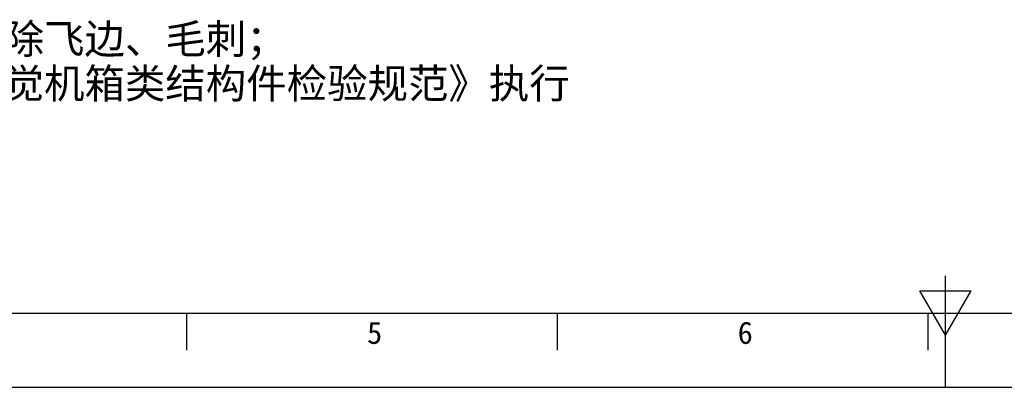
# Model space of a CAD drawing. Header units: millimetres. Extents: x -339 to 255, y 1363 to 1783.
# Tile 3 of 47: x -167 to -34, y 1363 to 1412. Entities that reach past the tile are written whole.
import ezdxf

# ---------------------------------------------------------------- set-up
doc = ezdxf.new("R2010")
doc.units = ezdxf.units.MM
doc.header["$LTSCALE"] = 61.468
doc.layers.get('0').update_dxf_attribs({"linetype": 'CONTINUOUS'})
doc.layers.add('50_ALL_DETAILS', color=7, linetype='CONTINUOUS')
doc.styles.add('TEXTSTYLE_2', font='simfang.ttf')
doc.styles.add('TEXTSTYLE_6', font='simfang.ttf')

msp = doc.modelspace()

# ---------------------------------------------------------------- linework, layer by layer
at = {"color": 7}
for p, q in [((-42.1747, 1362.9324), (-42.1747, 1377.9324)), ((-45.6388, 1375.9323), (-38.7106, 1375.9323)), ((-42.1747, 1369.9323), (-45.6388, 1375.9323)), ((-42.1747, 1369.9323), (-38.7106, 1375.9323)), ((-314.1747, 1372.9324), (244.8253, 1372.9324)), ((-144.5374, 1367.9325), (-144.5374, 1372.9324)), ((-94.5374, 1367.9325), (-94.5374, 1372.9324)), ((-44.5374, 1367.9325), (-44.5374, 1372.9324)), ((-339.1747, 1362.9324), (254.8253, 1362.9324))]:
    msp.add_line(p, q, dxfattribs=at)

# ---------------------------------------------------------------- texts
at = {"color": 3, "style": 'TEXTSTYLE_2'}
for s, p in [('5', (-120.2185, 1368.7795)), ('6', (-70.2185, 1368.7795))]:
    msp.add_text(s, height=3, dxfattribs=at).set_placement(p)
at = {"layer": '50_ALL_DETAILS', "color": 3, "style": 'TEXTSTYLE_6'}
for s, p in [('1、表面无划伤，碰伤，去除飞边、毛刺；', (-231.9991, 1407.8641)), ('2、外观检验按照《机器视觉机箱类结构件检验规范》执行', (-231.9991, 1401.8641))]:
    msp.add_text(s, height=4, dxfattribs=at).set_placement(p)

doc.saveas('drawing.dxf')
